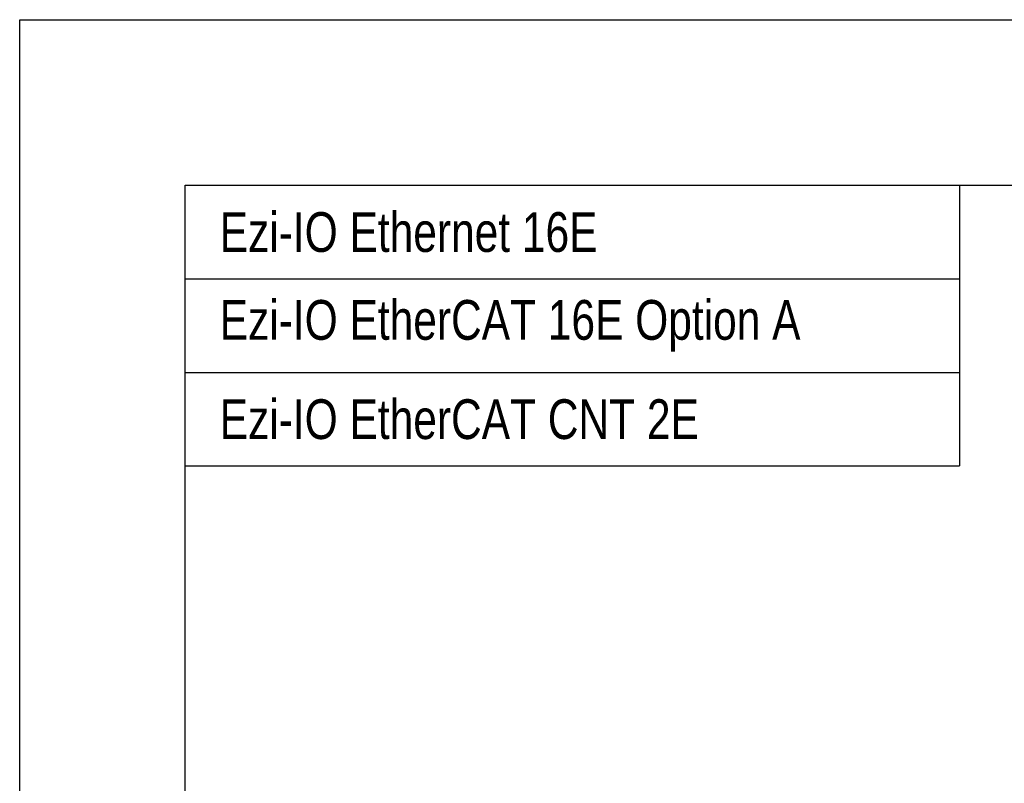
# Model space of a CAD drawing. Header units: millimetres. Extents: x 0 to 297, y 0 to 210.
# Tile 7 of 16: x 0 to 60, y 164 to 210. Entities that reach past the tile are written whole.
import ezdxf

# ---------------------------------------------------------------- set-up
doc = ezdxf.new("R2010")
doc.units = ezdxf.units.MM
doc.styles.add('H', font='txt')

msp = doc.modelspace()

# ---------------------------------------------------------------- linework, layer by layer
for p, q in [((56.7934, 200), (56.7934, 194.3492)), ((10, 194.3492), (56.7934, 194.3492)), ((56.7934, 194.3492), (56.7934, 188.6985)), ((10, 188.6985), (56.7934, 188.6985)), ((56.7934, 188.6985), (56.7934, 183.0477)), ((10, 183.0477), (56.7934, 183.0477))]:
    msp.add_line(p, q)
at = {"color": 6}
msp.add_lwpolyline([(0, 210), (297, 210), (297, 0), (0, 0)], close=True, dxfattribs=at)
at = {"color": 4}
msp.add_lwpolyline([(10, 200), (287, 200), (287, 10), (10, 10)], close=True, dxfattribs=at)

# ---------------------------------------------------------------- texts
at = {"char_height": 2.4, "attachment_point": 4, "style": 'H'}
for s, insert in [('{\\W0.8;Ezi-IO Ethernet 16E}', (12.0898, 197.1586)), ('{\\W0.8;Ezi-IO EtherCAT 16E Option A}', (12.0898, 191.5078)), ('{\\W0.8;Ezi-IO EtherCAT CNT 2E}', (12.0898, 185.8571))]:
    msp.add_mtext_dynamic_manual_height_columns(s, width=125.985451, gutter_width=12.5, heights=[0], dxfattribs=dict(at, insert=insert))

doc.saveas('drawing.dxf')
